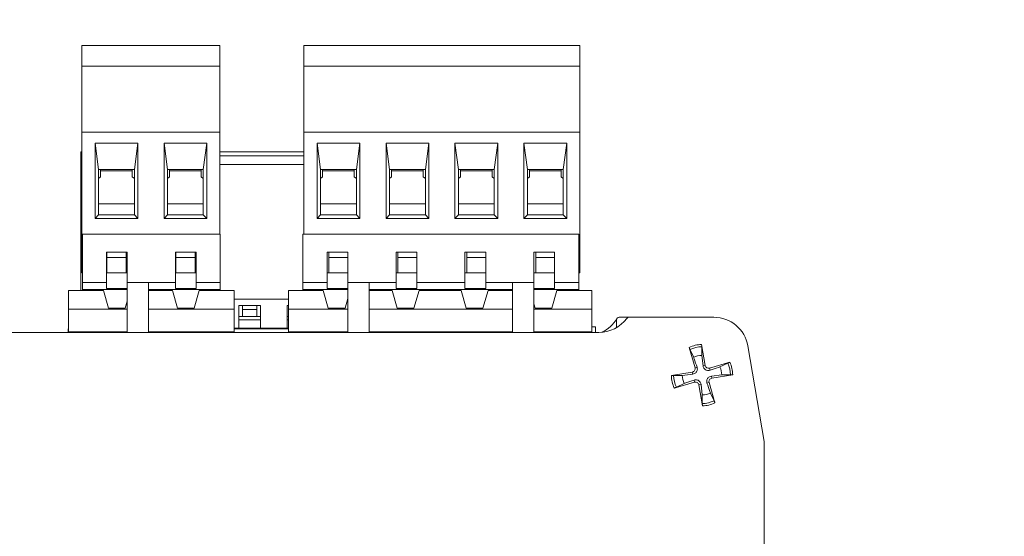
# Model space of a CAD drawing. Header units: millimetres. Extents: x 0 to 420, y 0 to 297.
# Tile 47 of 86: x 211 to 226, y 124 to 131. Entities that reach past the tile are written whole.
import ezdxf

# ---------------------------------------------------------------- set-up
doc = ezdxf.new("R2010")
doc.units = ezdxf.units.MM
doc.styles.add('SLDTEXTSTYLE0', font='TXT', dxfattribs={"width": 0.75})
doc.dimstyles.new('SLDDIMSTYLE0', dxfattribs={"dimtxt": 3.5, "dimasz": 3.302, "dimexe": 0, "dimexo": 0.0625, "dimgap": 0.875, "dimtad": 1, "dimlfac": 5, "dimrnd": 1e-09, "dimzin": 12, "dimdsep": 46, "dimtxsty": 'SLDTEXTSTYLE0', "dimsah": 1, "dimcen": 0.09, "dimadec": 0, "dimazin": 3, "dimtfac": 1, "dimtofl": 0, "dimtmove": 0, "dimatfit": 3, "dimfxl": 1, "dimfrac": 2, "dimtolj": 1, "dimtzin": 12, "dimarcsym": 0})

# ---------------------------------------------------------------- blocks, each defined once
blk = doc.blocks.new('_D_6')
at = {"color": 7, "linetype": 'Continuous', "lineweight": 0}
for p, q in [((193.805, 145.129), (294.681, 145.129)), ((293.681, 145.129), (293.681, 107.879)), ((259.915, 107.879), (294.681, 107.879))]:
    blk.add_line(p, q, dxfattribs=at)
for points in [[(293.681, 145.129), (293.173, 141.827), (294.189, 141.827)], [(293.681, 107.879), (294.189, 111.181), (293.173, 111.181)]]:
    blk.add_solid(points, dxfattribs=at)
at = {"color": 7, "linetype": 'Continuous', "lineweight": 0, "char_height": 3.5, "attachment_point": 1, "rotation": 90, "style": 'SLDTEXTSTYLE0'}
for s, insert in [('187', (289.116, 124.292)), ('%%p', (289.17, 120.958))]:
    blk.add_mtext(s, dxfattribs=dict(at, insert=insert))
blk = doc.blocks.new('_D_8')
at = {"color": 7, "linetype": 'Continuous', "lineweight": 0}
for p, q in [((195.115, 138.479), (282.681, 138.479)), ((281.681, 138.479), (281.681, 107.879)), ((259.915, 107.879), (282.681, 107.879))]:
    blk.add_line(p, q, dxfattribs=at)
for points in [[(281.681, 138.479), (281.173, 135.177), (282.189, 135.177)], [(281.681, 107.879), (282.189, 111.181), (281.173, 111.181)]]:
    blk.add_solid(points, dxfattribs=at)
at = {"color": 7, "linetype": 'Continuous', "lineweight": 0, "insert": (277.17, 119.3), "char_height": 3.5, "attachment_point": 1, "rotation": 90, "style": 'SLDTEXTSTYLE0'}
blk.add_mtext('153', dxfattribs=at)

msp = doc.modelspace()

# ---------------------------------------------------------------- linework, layer by layer
at = {"color": 7, "linetype": 'Continuous', "lineweight": 15}
for p, q in [((212.3088, 130.8643), (214.3088, 130.8643)), ((212.3088, 130.8643), (212.3088, 130.5643)), ((214.3088, 130.5643), (214.3088, 130.8643)), ((215.5282, 130.8643), (219.5282, 130.8643)), ((215.5282, 130.8643), (215.5282, 130.5643)), ((219.5282, 130.5643), (219.5282, 130.8643)), ((214.3088, 130.5643), (212.3088, 130.5643)), ((212.3088, 129.6043), (212.3088, 130.5643)), ((214.3088, 129.6043), (214.3088, 130.5643)), ((219.5282, 130.5643), (215.5282, 130.5643)), ((215.5282, 129.6043), (215.5282, 130.5643)), ((219.5282, 129.6043), (219.5282, 130.5643)), ((212.3088, 127.5643), (212.3088, 129.6043)), ((214.3088, 129.6043), (212.3088, 129.6043)), ((214.3088, 128.1243), (214.3088, 129.6043)), ((219.5282, 129.6043), (215.5282, 129.6043)), ((215.5282, 128.1243), (215.5282, 129.6043)), ((219.5282, 127.5643), (219.5282, 129.6043)), ((212.4988, 129.4443), (213.1188, 129.4443)), ((212.4988, 128.3543), (212.4988, 129.4443)), ((212.4988, 129.4443), (212.5488, 129.0643)), ((213.1188, 129.4443), (213.0688, 129.0643)), ((213.1188, 129.4443), (213.1188, 128.3543)), ((213.4988, 129.4443), (214.1188, 129.4443)), ((213.4988, 128.3543), (213.4988, 129.4443)), ((213.4988, 129.4443), (213.5488, 129.0643)), ((214.1188, 129.4443), (214.0688, 129.0643)), ((214.1188, 129.4443), (214.1188, 128.3543)), ((215.7182, 129.4443), (216.3382, 129.4443)), ((215.7182, 128.3543), (215.7182, 129.4443)), ((215.7182, 129.4443), (215.7682, 129.0643)), ((216.3382, 129.4443), (216.2882, 129.0643)), ((216.3382, 129.4443), (216.3382, 128.3543)), ((216.7182, 129.4443), (217.3382, 129.4443)), ((216.7182, 128.3543), (216.7182, 129.4443)), ((216.7182, 129.4443), (216.7682, 129.0643)), ((217.3382, 129.4443), (217.2882, 129.0643)), ((217.3382, 129.4443), (217.3382, 128.3543)), ((217.7182, 129.4443), (218.3382, 129.4443)), ((217.7182, 128.3543), (217.7182, 129.4443)), ((217.7182, 129.4443), (217.7682, 129.0643)), ((218.3382, 129.4443), (218.2882, 129.0643)), ((218.3382, 129.4443), (218.3382, 128.3543)), ((218.7182, 129.4443), (219.3382, 129.4443)), ((218.7182, 128.3543), (218.7182, 129.4443)), ((218.7182, 129.4443), (218.7682, 129.0643)), ((219.3382, 129.4443), (219.2882, 129.0643)), ((219.3382, 129.4443), (219.3382, 128.3543)), ((212.2909, 129.3213), (212.3088, 129.3213)), ((212.2909, 129.3213), (212.2909, 129.2613)), ((212.3088, 129.2613), (212.2909, 129.2613)), ((212.2909, 129.2613), (212.2909, 129.1373)), ((214.3088, 129.3213), (215.5282, 129.3213)), ((215.5282, 129.2613), (214.3088, 129.2613)), ((212.3088, 129.1373), (212.2909, 129.1373)), ((212.2909, 129.1373), (212.2909, 127.3093)), ((215.5282, 129.1373), (214.3088, 129.1373)), ((212.5488, 129.0643), (213.0688, 129.0643)), ((212.5488, 128.4043), (212.5488, 129.0643)), ((212.5788, 128.9548), (212.5488, 128.9341)), ((212.5788, 129.0643), (212.5788, 129.0443)), ((212.5788, 129.0443), (213.0388, 129.0443)), ((212.5788, 129.0443), (212.5788, 128.9548)), ((213.0388, 129.0443), (213.0388, 129.0643)), ((213.0388, 128.9548), (213.0388, 129.0443)), ((213.0688, 128.9341), (213.0388, 128.9548)), ((213.0688, 129.0643), (213.0688, 128.4043)), ((213.5488, 129.0643), (214.0688, 129.0643)), ((213.5488, 128.4043), (213.5488, 129.0643)), ((213.5788, 128.9548), (213.5488, 128.9341)), ((213.5788, 129.0643), (213.5788, 129.0443)), ((213.5788, 129.0443), (214.0388, 129.0443)), ((213.5788, 129.0443), (213.5788, 128.9548)), ((214.0388, 129.0443), (214.0388, 129.0643)), ((214.0388, 128.9548), (214.0388, 129.0443)), ((214.0688, 128.9341), (214.0388, 128.9548)), ((214.0688, 129.0643), (214.0688, 128.4043)), ((215.7682, 129.0643), (216.2882, 129.0643)), ((215.7682, 128.4043), (215.7682, 129.0643)), ((215.7982, 128.9548), (215.7682, 128.9341)), ((215.7982, 129.0643), (215.7982, 129.0443)), ((215.7982, 129.0443), (216.2582, 129.0443)), ((215.7982, 129.0443), (215.7982, 128.9548)), ((216.2582, 129.0443), (216.2582, 129.0643)), ((216.2582, 128.9548), (216.2582, 129.0443)), ((216.2882, 128.9341), (216.2582, 128.9548)), ((216.2882, 129.0643), (216.2882, 128.4043)), ((216.7682, 129.0643), (217.2882, 129.0643)), ((216.7682, 128.4043), (216.7682, 129.0643)), ((216.7982, 128.9548), (216.7682, 128.9341)), ((216.7982, 129.0643), (216.7982, 129.0443)), ((216.7982, 129.0443), (217.2582, 129.0443)), ((216.7982, 129.0443), (216.7982, 128.9548)), ((217.2582, 129.0443), (217.2582, 129.0643)), ((217.2582, 128.9548), (217.2582, 129.0443)), ((217.2882, 128.9341), (217.2582, 128.9548)), ((217.2882, 129.0643), (217.2882, 128.4043)), ((217.7682, 129.0643), (218.2882, 129.0643)), ((217.7682, 128.4043), (217.7682, 129.0643)), ((217.7982, 128.9548), (217.7682, 128.9341)), ((217.7982, 129.064), (217.7982, 129.0443)), ((217.7982, 129.0443), (218.2582, 129.0443)), ((217.7982, 129.0443), (217.7982, 128.9548)), ((218.2582, 129.0443), (218.2582, 129.0643)), ((218.2582, 128.9548), (218.2582, 129.0443)), ((218.2882, 128.9341), (218.2582, 128.9548)), ((218.2882, 129.0643), (218.2882, 128.4043)), ((218.7682, 129.0643), (219.2882, 129.0643)), ((218.7682, 128.4043), (218.7682, 129.0643)), ((218.7982, 128.9548), (218.7682, 128.9341)), ((218.7982, 129.0643), (218.7982, 129.0443)), ((218.7982, 129.0443), (219.2582, 129.0443)), ((218.7982, 129.0443), (218.7982, 128.9548)), ((219.2582, 129.0443), (219.2582, 129.0643)), ((219.2582, 128.9548), (219.2582, 129.0443)), ((219.2882, 128.9341), (219.2582, 128.9548)), ((219.2882, 129.0643), (219.2882, 128.4043)), ((213.0688, 128.5643), (212.5488, 128.5643)), ((214.0688, 128.5643), (213.5488, 128.5643)), ((216.2882, 128.5643), (215.7682, 128.5643)), ((217.2882, 128.5643), (216.7682, 128.5643)), ((218.2882, 128.5643), (217.7682, 128.5643)), ((219.2882, 128.5643), (218.7682, 128.5643)), ((212.5488, 128.4043), (212.4988, 128.3543)), ((213.1188, 128.3543), (212.4988, 128.3543)), ((213.0688, 128.4043), (212.5488, 128.4043)), ((213.1188, 128.3543), (213.0688, 128.4043)), ((213.5488, 128.4043), (213.4988, 128.3543)), ((214.1188, 128.3543), (213.4988, 128.3543)), ((214.0688, 128.4043), (213.5488, 128.4043)), ((214.1188, 128.3543), (214.0688, 128.4043)), ((215.7682, 128.4043), (215.7182, 128.3543)), ((216.3382, 128.3543), (215.7182, 128.3543)), ((216.2882, 128.4043), (215.7682, 128.4043)), ((216.3382, 128.3543), (216.2882, 128.4043)), ((216.7682, 128.4043), (216.7182, 128.3543)), ((217.3382, 128.3543), (216.7182, 128.3543)), ((217.2882, 128.4043), (216.7682, 128.4043)), ((217.3382, 128.3543), (217.2882, 128.4043)), ((217.7682, 128.4043), (217.7182, 128.3543)), ((218.3382, 128.3543), (217.7182, 128.3543)), ((218.2882, 128.4043), (217.7682, 128.4043)), ((218.3382, 128.3543), (218.2882, 128.4043)), ((218.7682, 128.4043), (218.7182, 128.3543)), ((219.3382, 128.3543), (218.7182, 128.3543)), ((219.2882, 128.4043), (218.7682, 128.4043)), ((219.3382, 128.3543), (219.2882, 128.4043)), ((212.3154, 127.4243), (212.3154, 128.1243)), ((212.3154, 128.1243), (214.3154, 128.1243)), ((214.3154, 128.1243), (214.3154, 127.4243)), ((215.5132, 127.4243), (215.5132, 128.1243)), ((219.5132, 128.1243), (215.5132, 128.1243)), ((219.5132, 127.4243), (219.5132, 128.1243)), ((212.9654, 127.8643), (212.6654, 127.8643)), ((212.6654, 127.8643), (212.6654, 127.4243)), ((212.6688, 127.7843), (212.6688, 127.8643)), ((212.9488, 127.7843), (212.6688, 127.7843)), ((212.6688, 127.5643), (212.6688, 127.7843)), ((212.9488, 127.8643), (212.9488, 127.7843)), ((212.9488, 127.7843), (212.9488, 127.5643)), ((212.9654, 127.4243), (212.9654, 127.8643)), ((213.9654, 127.8643), (213.6654, 127.8643)), ((213.6654, 127.8643), (213.6654, 127.4243)), ((213.6688, 127.7843), (213.6688, 127.8643)), ((213.9488, 127.7843), (213.6688, 127.7843)), ((213.6688, 127.5643), (213.6688, 127.7843)), ((213.9488, 127.8643), (213.9488, 127.7843)), ((213.9488, 127.7843), (213.9488, 127.5643)), ((213.9654, 127.4243), (213.9654, 127.8643)), ((216.1632, 127.8643), (215.8632, 127.8643)), ((215.8632, 127.8643), (215.8632, 127.4243)), ((215.8882, 127.7843), (215.8882, 127.8643)), ((216.1632, 127.7843), (215.8882, 127.7843)), ((215.8882, 127.7843), (215.8882, 127.5643)), ((216.1632, 127.8643), (216.1632, 127.4243)), ((217.1632, 127.8643), (216.8632, 127.8643)), ((216.8632, 127.8643), (216.8632, 127.4243)), ((216.8882, 127.7843), (216.8882, 127.8643)), ((217.1632, 127.7843), (216.8882, 127.7843)), ((216.8882, 127.7843), (216.8882, 127.5643)), ((217.1632, 127.8643), (217.1632, 127.4243)), ((218.1632, 127.8643), (217.8632, 127.8643)), ((217.8632, 127.8643), (217.8632, 127.4243)), ((217.8882, 127.7843), (217.8882, 127.8643)), ((218.1632, 127.7843), (217.8882, 127.7843)), ((217.8882, 127.7843), (217.8882, 127.5643)), ((218.1632, 127.8643), (218.1632, 127.4243)), ((219.1632, 127.8643), (218.8632, 127.8643)), ((218.8632, 127.4243), (218.8632, 127.8643)), ((218.8882, 127.7843), (218.8882, 127.8643)), ((219.1632, 127.7843), (218.8882, 127.7843)), ((218.8882, 127.7843), (218.8882, 127.5643)), ((219.1632, 127.4243), (219.1632, 127.8643)), ((212.3088, 127.5643), (212.3154, 127.5643)), ((212.6654, 127.5643), (212.6688, 127.5643)), ((212.9488, 127.5643), (212.6688, 127.5643)), ((212.9488, 127.5643), (212.9654, 127.5643)), ((213.6654, 127.5643), (213.6688, 127.5643)), ((213.9488, 127.5643), (213.6688, 127.5643)), ((213.9488, 127.5643), (213.9654, 127.5643)), ((215.8882, 127.5643), (215.8632, 127.5643)), ((216.1632, 127.5643), (215.8882, 127.5643)), ((216.8882, 127.5643), (216.8632, 127.5643)), ((217.1632, 127.5643), (216.8882, 127.5643)), ((217.8882, 127.5643), (217.8632, 127.5643)), ((218.1632, 127.5643), (217.8882, 127.5643)), ((218.8882, 127.5643), (218.8632, 127.5643)), ((219.1632, 127.5643), (218.8882, 127.5643)), ((219.5282, 127.5643), (219.5132, 127.5643)), ((212.6654, 127.4243), (212.3154, 127.4243)), ((212.3154, 127.3243), (212.3154, 127.4243)), ((212.6654, 127.4243), (212.6654, 127.3343)), ((212.9654, 127.4243), (213.2754, 127.4243)), ((212.9654, 127.4243), (212.9654, 126.6993)), ((213.2754, 127.4243), (213.2754, 126.6993)), ((213.6654, 127.4243), (213.2754, 127.4243)), ((213.6654, 127.4243), (213.6654, 127.3343)), ((214.3154, 127.4243), (213.9654, 127.4243)), ((213.9654, 127.4243), (213.9654, 127.3343)), ((214.3154, 127.3243), (214.3154, 127.4243)), ((215.8632, 127.4243), (215.5132, 127.4243)), ((215.5132, 127.3243), (215.5132, 127.4243)), ((215.8632, 127.4243), (215.8632, 127.3343)), ((216.4732, 127.4243), (216.1632, 127.4243)), ((216.1632, 127.4243), (216.1632, 126.6993)), ((216.8632, 127.4243), (216.4732, 127.4243)), ((216.4732, 127.4243), (216.4732, 126.6993)), ((216.8632, 127.4243), (216.8632, 127.3343)), ((217.8632, 127.4243), (217.1632, 127.4243)), ((217.1632, 127.3343), (217.1632, 127.4243)), ((217.8632, 127.4243), (217.8632, 127.3343)), ((218.5532, 127.4243), (218.1632, 127.4243)), ((218.1632, 127.3343), (218.1632, 127.4243)), ((218.8632, 127.4243), (218.5532, 127.4243)), ((218.5532, 126.6993), (218.5532, 127.4243)), ((218.8632, 126.6993), (218.8632, 127.4243)), ((219.5132, 127.4243), (219.1632, 127.4243)), ((219.1632, 127.4243), (219.1632, 127.3343)), ((219.5132, 127.4243), (219.5132, 127.3243)), ((212.1154, 127.3093), (212.6204, 127.3093)), ((212.1154, 127.3093), (212.1154, 127.0346)), ((212.3154, 127.3243), (212.9654, 127.3243)), ((212.3154, 127.3093), (212.3154, 127.3243)), ((212.5554, 127.3243), (212.5554, 127.3093)), ((212.6944, 127.0493), (212.6204, 127.3093)), ((212.9654, 127.3343), (212.6654, 127.3343)), ((213.2754, 127.3243), (214.3154, 127.3243)), ((213.6204, 127.3093), (213.2754, 127.3093)), ((213.5554, 127.3243), (213.5554, 127.3093)), ((213.6944, 127.0493), (213.6204, 127.3093)), ((213.9654, 127.3343), (213.6654, 127.3343)), ((214.0104, 127.3093), (213.9364, 127.0493)), ((214.0104, 127.3093), (214.5154, 127.3093)), ((214.0754, 127.3093), (214.0754, 127.3243)), ((214.3154, 127.3093), (214.3154, 127.3243)), ((214.5154, 127.0346), (214.5154, 127.3093)), ((215.3023, 127.3093), (215.8073, 127.3093)), ((215.3023, 127.3093), (215.3023, 127.0346)), ((215.5132, 127.3243), (216.1632, 127.3243)), ((215.5132, 127.3093), (215.5132, 127.3243)), ((215.7532, 127.3243), (215.7532, 127.3093)), ((215.8813, 127.0493), (215.8073, 127.3093)), ((215.8632, 127.3343), (216.1632, 127.3343)), ((216.4732, 127.3243), (218.5532, 127.3243)), ((216.8073, 127.3093), (216.4732, 127.3093)), ((216.7532, 127.3243), (216.7532, 127.3093)), ((216.8813, 127.0493), (216.8073, 127.3093)), ((216.8632, 127.3343), (217.1632, 127.3343)), ((217.1973, 127.3093), (217.1233, 127.0493)), ((217.8073, 127.3093), (217.1973, 127.3093)), ((217.2732, 127.3093), (217.2732, 127.3243)), ((217.7532, 127.3243), (217.7532, 127.3093)), ((217.8813, 127.0493), (217.8073, 127.3093)), ((217.8632, 127.3343), (218.1632, 127.3343)), ((218.1973, 127.3093), (218.1233, 127.0493)), ((218.5532, 127.3093), (218.1973, 127.3093)), ((218.2732, 127.3093), (218.2732, 127.3243)), ((218.8632, 127.3343), (219.1632, 127.3343)), ((218.8632, 127.3243), (219.5132, 127.3243)), ((219.1973, 127.3093), (219.1233, 127.0493)), ((219.1973, 127.3093), (219.7023, 127.3093)), ((219.2732, 127.3093), (219.2732, 127.3243)), ((219.5132, 127.3093), (219.5132, 127.3243)), ((219.7023, 127.0346), (219.7023, 127.3093)), ((212.9654, 127.1512), (212.9364, 127.0493)), ((214.5154, 127.1813), (215.3023, 127.1813)), ((214.8959, 127.0913), (214.5859, 127.0913)), ((214.5859, 127.0913), (214.5859, 126.7613)), ((214.6359, 127.0313), (214.6359, 127.0913)), ((214.8459, 127.0913), (214.8459, 127.0313)), ((214.8959, 126.7613), (214.8959, 127.0913)), ((215.3023, 127.0913), (215.2859, 127.0913)), ((215.2859, 127.0913), (215.2859, 126.7613)), ((216.1632, 127.1895), (216.1233, 127.0493)), ((218.8813, 127.0493), (218.8632, 127.1129)), ((212.1154, 127.0346), (212.9654, 127.0346)), ((212.1154, 127.0346), (212.1154, 126.7093)), ((212.9364, 127.0493), (212.6944, 127.0493)), ((213.2754, 127.0346), (214.5154, 127.0346)), ((213.9364, 127.0493), (213.6944, 127.0493)), ((214.5154, 126.7093), (214.5154, 127.0346)), ((214.5859, 126.9313), (214.6359, 126.9313)), ((214.8459, 127.0313), (214.6359, 127.0313)), ((214.6359, 126.9313), (214.6359, 127.0313)), ((214.8459, 126.9313), (214.6359, 126.9313)), ((214.8459, 127.0313), (214.8459, 126.9313)), ((214.8459, 126.9313), (214.8959, 126.9313)), ((215.2859, 126.9313), (215.3023, 126.9313)), ((215.3023, 127.0346), (216.1632, 127.0346)), ((215.3023, 127.0346), (215.3023, 126.7093)), ((216.1233, 127.0493), (215.8813, 127.0493)), ((216.4732, 127.0346), (218.5532, 127.0346)), ((217.1233, 127.0493), (216.8813, 127.0493)), ((218.1233, 127.0493), (217.8813, 127.0493)), ((218.8632, 127.0346), (219.7023, 127.0346)), ((219.1233, 127.0493), (218.8813, 127.0493)), ((219.7023, 126.7093), (219.7023, 127.0346)), ((214.8959, 126.8813), (214.5859, 126.8813)), ((215.3023, 126.8813), (215.2859, 126.8813)), ((220.0604, 126.7692), (220.0604, 126.8793)), ((220.2404, 126.9193), (220.1004, 126.9193)), ((220.2404, 126.9193), (221.4716, 126.9193)), ((219.8055, 126.6993), (197.4954, 126.6993)), ((212.1101, 126.7493), (212.1101, 126.6993)), ((212.1154, 126.7493), (212.1101, 126.7493)), ((212.9654, 126.7093), (212.1154, 126.7093)), ((212.1154, 126.7093), (212.1154, 126.6993)), ((214.5154, 126.7093), (213.2754, 126.7093)), ((214.5154, 126.7613), (214.5859, 126.7613)), ((215.3023, 126.7493), (214.5154, 126.7493)), ((214.5154, 126.7093), (214.5154, 126.6993)), ((214.5859, 126.7613), (214.8959, 126.7613)), ((214.8959, 126.7613), (215.2859, 126.7613)), ((215.0159, 126.7613), (215.0159, 126.7493)), ((215.1659, 126.7493), (215.1659, 126.7613)), ((215.2859, 126.7613), (215.3023, 126.7613)), ((216.1632, 126.7093), (215.3023, 126.7093)), ((215.3023, 126.7093), (215.3023, 126.6993)), ((218.5532, 126.7093), (216.4732, 126.7093)), ((219.7023, 126.7093), (218.8632, 126.7093)), ((219.7564, 126.7793), (219.7023, 126.7793)), ((219.7023, 126.7093), (219.7023, 126.6993)), ((219.7564, 126.7793), (219.7564, 126.6993)), ((221.3454, 126.22), (221.2936, 126.5237)), ((221.9644, 126.5033), (222.2004, 125.1193)), ((221.1137, 126.4827), (221.1989, 126.1865)), ((221.18, 126.3386), (221.1244, 126.4517)), ((221.2973, 126.4912), (221.2964, 126.3651)), ((221.2964, 126.3651), (221.315, 126.2148)), ((221.3454, 126.22), (221.315, 126.2148)), ((221.7038, 126.266), (221.4077, 126.1808)), ((221.5597, 126.1997), (221.6729, 126.2553)), ((221.1597, 126.1242), (220.8559, 126.0724)), ((220.8885, 126.0762), (221.0146, 126.0752)), ((221.0146, 126.0752), (221.1649, 126.0938)), ((221.1597, 126.1242), (221.1649, 126.0938)), ((221.1989, 126.1865), (221.2285, 126.195)), ((221.4077, 126.1808), (221.4162, 126.1512)), ((221.5863, 126.0833), (221.4359, 126.0647)), ((221.4411, 126.0343), (221.7449, 126.0861)), ((221.7124, 126.0824), (221.5863, 126.0833)), ((220.897, 125.8925), (221.1932, 125.9777)), ((221.0411, 125.9588), (220.928, 125.9033)), ((221.1932, 125.9777), (221.1847, 126.0074)), ((221.2555, 125.9386), (221.2859, 125.9438)), ((221.2555, 125.9386), (221.3073, 125.6348)), ((221.3045, 125.7934), (221.2859, 125.9438)), ((221.402, 125.972), (221.3723, 125.9635)), ((221.402, 125.972), (221.4872, 125.6759)), ((221.4411, 126.0343), (221.4359, 126.0647)), ((221.3035, 125.6673), (221.3045, 125.7934)), ((221.4209, 125.82), (221.4764, 125.7068)), ((222.2004, 125.1193), (222.2004, 120.9593))]:
    msp.add_line(p, q, dxfattribs=at)
for centre, radius, start, end in [((219.8055, 127.1993), 0.5, 270, 323.6588), ((219.6357, 127.1543), 0.5, 294.96144, 329.3855), ((220.1004, 126.8793), 0.04, 90, 180), ((220.2404, 126.8793), 0.04, 90, 143.6588), ((221.4716, 126.4193), 0.5, 9.67598, 90), ((221.3004, 126.0793), 0.4119, 90.4291, 115.29434), ((221.3004, 126.0793), 0.2859, 90.80736, 114.91608), ((221.394, 126.2283), 0.0493, 189.67598, 286.04746), ((221.3004, 126.0793), 0.4119, 0.4291, 25.29434), ((221.3004, 126.0793), 0.4119, 180.4291, 205.29434), ((221.3004, 126.0793), 0.2859, 180.80736, 204.91608), ((221.1514, 126.1729), 0.0493, 279.67598, 16.04746), ((221.3004, 126.0793), 0.2859, 0.80736, 24.91608), ((221.2068, 125.9303), 0.0493, 9.67598, 106.04746), ((221.4494, 125.9857), 0.0493, 99.67598, 196.04746), ((221.3004, 126.0793), 0.2859, 270.80736, 294.91608), ((221.3004, 126.0793), 0.4119, 270.4291, 295.29434)]:
    msp.add_arc(centre, radius, start, end, dxfattribs=at)
for points, knots in [([(221.1137, 126.4827), (221.1426, 126.4943), (221.2004, 126.5175), (221.2625, 126.5217), (221.2936, 126.5237)], [0, 0, 0, 0, 0.5000021, 1, 1, 1, 1]), ([(221.2936, 126.5237), (221.2942, 126.5197), (221.2956, 126.5115), (221.2969, 126.5006), (221.2973, 126.4942), (221.2973, 126.4918), (221.2973, 126.4912)], [0, 0, 0, 0, 0.30568703, 0.61148716, 0.91393105, 1, 1, 1, 1]), ([(221.1244, 126.4517), (221.1235, 126.4537), (221.1218, 126.4576), (221.1183, 126.4674), (221.1156, 126.4762), (221.1141, 126.4814), (221.1137, 126.4827)], [0, 0, 0, 0, 0.2988763, 0.5976459, 0.8985035, 1, 1, 1, 1]), ([(221.2285, 126.195), (221.2148, 126.2356), (221.1986, 126.2834), (221.1825, 126.3312), (221.18, 126.3386)], [0, 0, 0, 0, 0.8460097, 1, 1, 1, 1]), ([(221.315, 126.2148), (221.317, 126.2059), (221.3204, 126.1901), (221.3341, 126.1711), (221.3499, 126.1579), (221.3688, 126.1493), (221.3919, 126.1455), (221.4075, 126.1491), (221.4162, 126.1512)], [0, 0, 0, 0, 0.2098168, 0.369361, 0.500306, 0.6314292, 0.7954014, 1, 1, 1, 1]), ([(221.6729, 126.2553), (221.6748, 126.2562), (221.6788, 126.2579), (221.6885, 126.2614), (221.6973, 126.2641), (221.7025, 126.2656), (221.7038, 126.266)], [0, 0, 0, 0, 0.2988859, 0.5976511, 0.8985074, 1, 1, 1, 1]), ([(221.7038, 126.266), (221.7154, 126.2371), (221.7387, 126.1793), (221.7428, 126.1172), (221.7449, 126.0861)], [0, 0, 0, 0, 0.5000003, 1, 1, 1, 1]), ([(220.8559, 126.0724), (220.86, 126.0731), (220.8682, 126.0744), (220.8791, 126.0757), (220.8855, 126.0762), (220.8879, 126.0762), (220.8885, 126.0762)], [0, 0, 0, 0, 0.3056818, 0.6114795, 0.9139314, 1, 1, 1, 1]), ([(220.897, 125.8925), (220.8854, 125.9214), (220.8622, 125.9792), (220.858, 126.0414), (220.8559, 126.0724)], [0, 0, 0, 0, 0.5000023, 1, 1, 1, 1]), ([(221.1649, 126.0938), (221.1738, 126.0958), (221.1896, 126.0993), (221.2086, 126.1129), (221.2218, 126.1288), (221.2304, 126.1477), (221.2342, 126.1708), (221.2306, 126.1864), (221.2285, 126.195)], [0, 0, 0, 0, 0.2098272, 0.3693541, 0.5002984, 0.6314209, 0.7954025, 1, 1, 1, 1]), ([(221.4162, 126.1512), (221.4567, 126.1649), (221.5046, 126.1811), (221.5524, 126.1972), (221.5597, 126.1997)], [0, 0, 0, 0, 0.8460106, 1, 1, 1, 1]), ([(221.7449, 126.0861), (221.7408, 126.0855), (221.7327, 126.0841), (221.7218, 126.0828), (221.7154, 126.0824), (221.7129, 126.0824), (221.7124, 126.0824)], [0, 0, 0, 0, 0.3056792, 0.6114791, 0.9139314, 1, 1, 1, 1]), ([(221.1847, 126.0074), (221.1441, 125.9937), (221.0963, 125.9775), (221.0485, 125.9613), (221.0411, 125.9588)], [0, 0, 0, 0, 0.8460106, 1, 1, 1, 1]), ([(221.2859, 125.9438), (221.2839, 125.9527), (221.2804, 125.9684), (221.2668, 125.9875), (221.2509, 126.0006), (221.232, 126.0092), (221.2089, 126.0131), (221.1933, 126.0094), (221.1847, 126.0074)], [0, 0, 0, 0, 0.2098168, 0.3693649, 0.5003067, 0.63143, 0.7954021, 1, 1, 1, 1]), ([(221.4359, 126.0647), (221.427, 126.0627), (221.4113, 126.0592), (221.3922, 126.0456), (221.3791, 126.0298), (221.3705, 126.0109), (221.3666, 125.9878), (221.3703, 125.9722), (221.3723, 125.9635)], [0, 0, 0, 0, 0.2098091, 0.3693544, 0.5002945, 0.6314168, 0.7954029, 1, 1, 1, 1]), ([(221.3723, 125.9635), (221.386, 125.923), (221.4022, 125.8751), (221.4184, 125.8273), (221.4209, 125.82)], [0, 0, 0, 0, 0.846006, 1, 1, 1, 1]), ([(220.928, 125.9033), (220.926, 125.9024), (220.9221, 125.9006), (220.9123, 125.8972), (220.9035, 125.8944), (220.8983, 125.8929), (220.897, 125.8925)], [0, 0, 0, 0, 0.2988905, 0.597656, 0.8985073, 1, 1, 1, 1]), ([(221.3073, 125.6348), (221.3066, 125.6389), (221.3053, 125.647), (221.304, 125.6579), (221.3035, 125.6643), (221.3035, 125.6668), (221.3035, 125.6673)], [0, 0, 0, 0, 0.3056706, 0.6114884, 0.9139216, 1, 1, 1, 1]), ([(221.4872, 125.6759), (221.4583, 125.6643), (221.4005, 125.641), (221.3383, 125.6369), (221.3073, 125.6348)], [0, 0, 0, 0, 0.50000299, 1, 1, 1, 1]), ([(221.4872, 125.6759), (221.486, 125.6798), (221.4836, 125.6878), (221.4801, 125.6981), (221.4777, 125.7041), (221.4767, 125.7063), (221.4764, 125.7068)], [0, 0, 0, 0, 0.3056693, 0.6114953, 0.9139287, 1, 1, 1, 1])]:
    msp.add_open_spline(points, degree=3, knots=knots, dxfattribs=at)

# ---------------------------------------------------------------- dimensions: what is measured, and where the dimension line sits
at = {"color": 7, "linetype": 'Continuous', "lineweight": 0}
dim = msp.add_linear_dim(base=(293.6813, 107.8793), p1=(192.8048, 145.1289), p2=(258.9146, 107.8793), angle=90, text='%%p<>', dimstyle='SLDDIMSTYLE0', dxfattribs=at)
dim.commit()
dim.dimension.update_dxf_attribs({"geometry": '_D_6', "text_midpoint": (293.6813, 126.5041), "dimtype": 160})
dim = msp.add_linear_dim(base=(281.6813, 107.8793), p1=(194.1146, 138.4793), p2=(258.9146, 107.8793), angle=90, dimstyle='SLDDIMSTYLE0', dxfattribs=at)
dim.commit()
dim.dimension.update_dxf_attribs({"geometry": '_D_8', "text_midpoint": (281.6813, 123.1793), "dimtype": 160})

doc.saveas('drawing.dxf')
